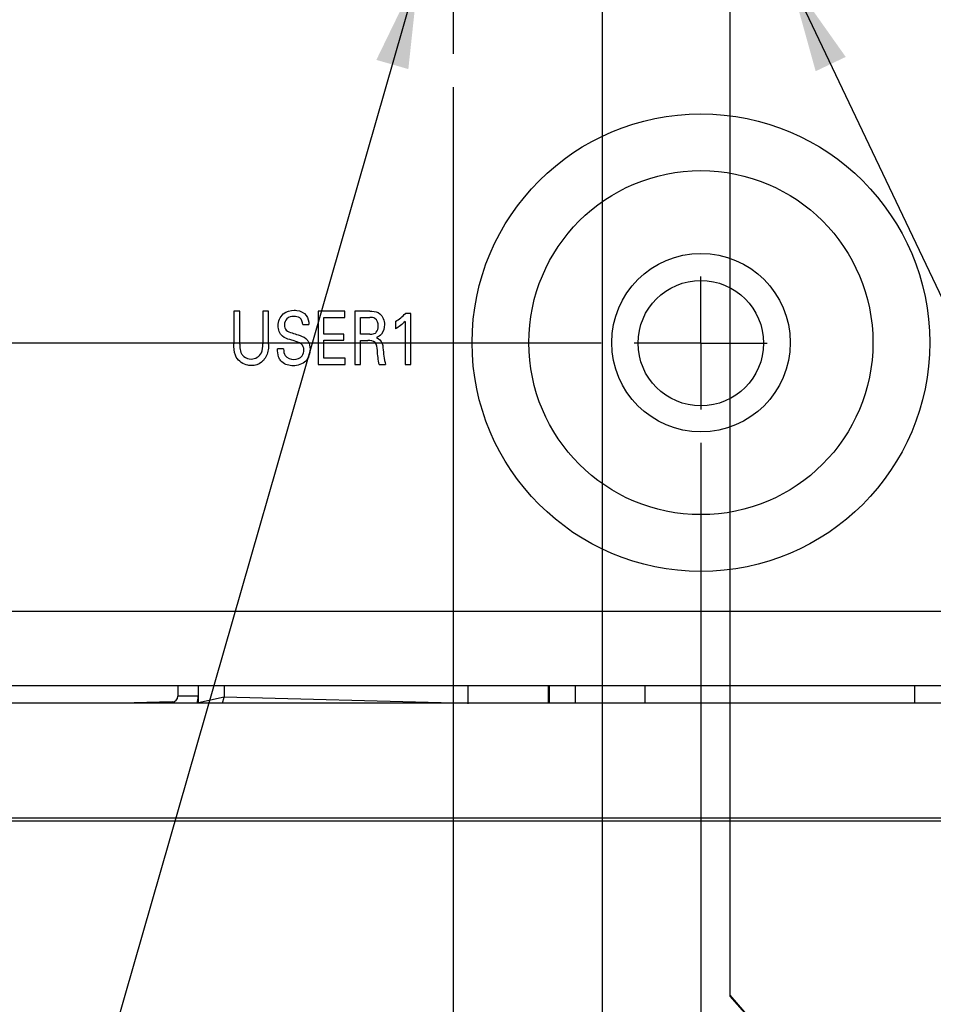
# Model space of a CAD drawing. Header units: inches. Extents: x 0 to 34, y 0 to 22.
# Tile 20 of 59: x 10.3 to 12.1, y 7.7 to 9.5. Entities that reach past the tile are written whole.
import ezdxf

# ---------------------------------------------------------------- set-up
doc = ezdxf.new("R2010")
doc.units = ezdxf.units.IN
doc.header["$LTSCALE"] = 1.87
doc.header["$MEASUREMENT"] = 0
doc.linetypes.add('CENTER', pattern=[0.6, 0.375, -0.075, 0.075, -0.075])
doc.layers.get('0').update_dxf_attribs({"linetype": 'CONTINUOUS'})
for name, color, linetype in [('02___PRT_ALL_AXES', 7, 'CONTINUOUS'), ('ARTWORK', 7, 'CONTINUOUS'), ('DETAIL', 7, 'CONTINUOUS'), ('DIMENSIONS', 7, 'CONTINUOUS')]:
    doc.layers.add(name, color=color, linetype=linetype)
doc.styles.get("Standard").update_dxf_attribs({"font": 'txt', "width": 0.8})
doc.dimstyles.new('DIMSTYLE_1', dxfattribs={"dimtxt": 0.125, "dimasz": 0.18, "dimexe": 0.125, "dimexo": 0.0625, "dimgap": 0.03125, "dimtad": 0, "dimtih": 1, "dimtoh": 1, "dimlfac": 0.5, "dimzin": 4, "dimdsep": 46, "dimtxsty": 'STANDARD', "dimblk": '_FILLED', "dimblk1": '_FILLED', "dimblk2": '_FILLED', "dimcen": 0.09, "dimadec": 0, "dimazin": 0, "dimtp": 0.01, "dimtm": 0.01, "dimtfac": 1, "dimtofl": 0, "dimtmove": 0, "dimatfit": 3, "dimldrblk": '_FILLED', "dimfxl": 1, "dimtolj": 1, "dimtzin": 4, "dimarcsym": 0})
doc.dimstyles.new('DIMSTYLE_2', dxfattribs={"dimtxt": 0.125, "dimasz": 0.18, "dimexe": 0.125, "dimexo": 0.0625, "dimgap": 0.03125, "dimtad": 0, "dimtih": 1, "dimtoh": 1, "dimlfac": 0.5, "dimzin": 4, "dimdsep": 46, "dimtxsty": 'STANDARD', "dimblk": '_FILLED', "dimblk1": '_FILLED', "dimblk2": '_FILLED', "dimcen": 0.09, "dimadec": 0, "dimazin": 0, "dimtp": 0.001, "dimtm": 0.001, "dimtfac": 1, "dimtofl": 0, "dimtmove": 0, "dimatfit": 3, "dimldrblk": '_FILLED', "dimfxl": 1, "dimtolj": 1, "dimtzin": 4, "dimarcsym": 0})
doc.dimstyles.get("Standard").update_dxf_attribs({"dimtxt": 0.125, "dimasz": 0.18, "dimexe": 0.125, "dimexo": 0.0625, "dimgap": 0.09, "dimtad": 0, "dimtih": 1, "dimtoh": 1, "dimdec": 3, "dimzin": 4, "dimdsep": 46, "dimtxsty": 'STANDARD', "dimblk": '_FILLED', "dimblk1": '_FILLED', "dimblk2": '_FILLED', "dimcen": 0.09, "dimadec": 0, "dimazin": 0, "dimtol": 1, "dimtp": 0.01, "dimtm": 0.01, "dimtfac": 1, "dimtdec": 3, "dimtofl": 0, "dimtmove": 0, "dimatfit": 3, "dimldrblk": '_FILLED', "dimfxl": 1, "dimtolj": 1, "dimtzin": 4, "dimarcsym": 0})

# ---------------------------------------------------------------- blocks, each defined once
blk = doc.blocks.new('*D7')
at = {"layer": 'DIMENSIONS', "color": 2, "linetype": 'CONTINUOUS'}
blk.add_line((11.1556, 9.3951), (11.1556, 7.3015), dxfattribs=at)
at = {"layer": 'DIMENSIONS', "color": 2, "linetype": 'CONTINUOUS', "insert": (11.0931, 7.239), "char_height": 0.125, "width": 1.125, "attachment_point": 3, "rotation": 90, "line_spacing_factor": 0.9}
blk.add_mtext('3.15{\\Ftxt.shx;\\W1.000000;\\H0.125000; }[79.9]', dxfattribs=at)
blk = doc.blocks.new('_FILLED')
at = {"color": 0, "linetype": 'BYBLOCK'}
blk.add_solid([(0, 0), (-1, 0.174), (-1, -0.174)], dxfattribs=at)
blk = doc.blocks.new('*D8')
at = {"layer": 'DIMENSIONS', "color": 6, "linetype": 'CONTINUOUS'}
for p, q in [((11.6763, 10.3723), (11.6763, 7.6856)), ((11.6763, 7.6856), (11.8236, 7.5142)), ((11.8236, 7.5142), (11.8236, 7.3015))]:
    blk.add_line(p, q, dxfattribs=at)
at = {"layer": 'DIMENSIONS', "color": 6, "linetype": 'CONTINUOUS', "insert": (11.7611, 7.239), "char_height": 0.125, "width": 1.125, "attachment_point": 3, "rotation": 90, "line_spacing_factor": 0.9}
blk.add_mtext('3.41{\\Ftxt.shx;\\W1.000000;\\H0.125000; }[86.5]', dxfattribs=at)
blk = doc.blocks.new('*D9')
at = {"layer": 'DIMENSIONS', "color": 2, "linetype": 'CONTINUOUS'}
blk.add_line((11.6217, 8.7253), (11.6217, 7.3015), dxfattribs=at)
at = {"layer": 'DIMENSIONS', "color": 2, "linetype": 'CONTINUOUS', "insert": (11.5592, 7.239), "char_height": 0.125, "width": 1.125, "attachment_point": 3, "rotation": 90, "line_spacing_factor": 0.9}
blk.add_mtext('3.38{\\Ftxt.shx;\\W1.000000;\\H0.125000; }[85.8]', dxfattribs=at)
blk = doc.blocks.new('*D10')
at = {"layer": 'DIMENSIONS', "color": 2, "linetype": 'CONTINUOUS'}
blk.add_line((14.3855, 9.9425), (14.3855, 7.3015), dxfattribs=at)
at = {"layer": 'DIMENSIONS', "color": 2, "linetype": 'CONTINUOUS', "insert": (14.323, 7.239), "char_height": 0.125, "width": 1.225, "attachment_point": 3, "rotation": 90, "line_spacing_factor": 0.9}
blk.add_mtext('4.76{\\Ftxt.shx;\\W1.000000;\\H0.125000; }[120.9]', dxfattribs=at)
blk = doc.blocks.new('*D11')
at = {"layer": 'DIMENSIONS', "color": 2, "linetype": 'CONTINUOUS'}
blk.add_line((16.4955, 9.9425), (16.4955, 7.3015), dxfattribs=at)
at = {"layer": 'DIMENSIONS', "color": 2, "linetype": 'CONTINUOUS', "insert": (16.433, 7.239), "char_height": 0.125, "width": 1.225, "attachment_point": 3, "rotation": 90, "line_spacing_factor": 0.9}
blk.add_mtext('5.82{\\Ftxt.shx;\\W1.000000;\\H0.125000; }[147.7]', dxfattribs=at)
blk = doc.blocks.new('*D12')
at = {"layer": 'DIMENSIONS', "color": 2, "linetype": 'CONTINUOUS'}
blk.add_line((18.6055, 9.9425), (18.6055, 7.3015), dxfattribs=at)
at = {"layer": 'DIMENSIONS', "color": 2, "linetype": 'CONTINUOUS', "insert": (18.543, 7.239), "char_height": 0.125, "width": 1.225, "attachment_point": 3, "rotation": 90, "line_spacing_factor": 0.9}
blk.add_mtext('6.87{\\Ftxt.shx;\\W1.000000;\\H0.125000; }[174.5]', dxfattribs=at)
blk = doc.blocks.new('*D13')
at = {"layer": 'DIMENSIONS', "color": 2, "linetype": 'CONTINUOUS'}
blk.add_line((20.7155, 9.9425), (20.7155, 7.3015), dxfattribs=at)
at = {"layer": 'DIMENSIONS', "color": 2, "linetype": 'CONTINUOUS', "insert": (20.653, 7.239), "char_height": 0.125, "width": 1.225, "attachment_point": 3, "rotation": 90, "line_spacing_factor": 0.9}
blk.add_mtext('7.93{\\Ftxt.shx;\\W1.000000;\\H0.125000; }[201.3]', dxfattribs=at)
blk = doc.blocks.new('*D14')
at = {"layer": 'DIMENSIONS', "color": 2, "linetype": 'CONTINUOUS'}
blk.add_line((22.8255, 9.9425), (22.8255, 7.3015), dxfattribs=at)
at = {"layer": 'DIMENSIONS', "color": 2, "linetype": 'CONTINUOUS', "insert": (22.763, 7.239), "char_height": 0.125, "width": 1.225, "attachment_point": 3, "rotation": 90, "line_spacing_factor": 0.9}
blk.add_mtext('8.98{\\Ftxt.shx;\\W1.000000;\\H0.125000; }[228.1]', dxfattribs=at)
blk = doc.blocks.new('*D15')
at = {"layer": 'DIMENSIONS', "color": 2, "linetype": 'CONTINUOUS'}
blk.add_line((24.9355, 9.9425), (24.9355, 7.3015), dxfattribs=at)
at = {"layer": 'DIMENSIONS', "color": 2, "linetype": 'CONTINUOUS', "insert": (24.873, 7.239), "char_height": 0.125, "width": 1.325, "attachment_point": 3, "rotation": 90, "line_spacing_factor": 0.9}
blk.add_mtext('10.04{\\Ftxt.shx;\\W1.000000;\\H0.125000; }[254.9]', dxfattribs=at)
blk = doc.blocks.new('*D16')
at = {"layer": 'DIMENSIONS', "color": 2, "linetype": 'CONTINUOUS'}
blk.add_line((27.0455, 9.9425), (27.0455, 7.3015), dxfattribs=at)
at = {"layer": 'DIMENSIONS', "color": 2, "linetype": 'CONTINUOUS', "insert": (26.983, 7.239), "char_height": 0.125, "width": 1.325, "attachment_point": 3, "rotation": 90, "line_spacing_factor": 0.9}
blk.add_mtext('11.09{\\Ftxt.shx;\\W1.000000;\\H0.125000; }[281.7]', dxfattribs=at)
blk = doc.blocks.new('*D17')
at = {"layer": 'DIMENSIONS', "color": 2, "linetype": 'CONTINUOUS'}
blk.add_line((29.1555, 9.9425), (29.1555, 7.3015), dxfattribs=at)
at = {"layer": 'DIMENSIONS', "color": 2, "linetype": 'CONTINUOUS', "insert": (29.093, 7.239), "char_height": 0.125, "width": 1.325, "attachment_point": 3, "rotation": 90, "line_spacing_factor": 0.9}
blk.add_mtext('12.15{\\Ftxt.shx;\\W1.000000;\\H0.125000; }[308.5]', dxfattribs=at)
blk = doc.blocks.new('*D29')
at = {"layer": 'DIMENSIONS', "color": 2, "linetype": 'CONTINUOUS'}
for p, q in [((4.3277, 8.913), (4.203, 8.8172)), ((11.434, 8.913), (4.3277, 8.913)), ((4.203, 8.8172), (4.0538, 8.8172))]:
    blk.add_line(p, q, dxfattribs=at)
at = {"layer": 'DIMENSIONS', "color": 2, "linetype": 'CONTINUOUS', "insert": (3.9913, 8.8797), "char_height": 0.125, "width": 1.025, "attachment_point": 3, "line_spacing_factor": 0.9}
blk.add_mtext('.46{\\Ftxt.shx;\\W1.000000;\\H0.125000; }[11.7]', dxfattribs=at)
blk = doc.blocks.new('*D31')
at = {"layer": 'DIMENSIONS', "color": 2, "linetype": 'CONTINUOUS'}
blk.add_line((10.8791, 9.6716), (4.0538, 9.6716), dxfattribs=at)
at = {"layer": 'DIMENSIONS', "color": 2, "linetype": 'CONTINUOUS', "insert": (3.9913, 9.7341), "char_height": 0.125, "width": 1.025, "attachment_point": 3, "line_spacing_factor": 0.9}
blk.add_mtext('.84{\\Ftxt.shx;\\W1.000000;\\H0.125000; }[21.4]', dxfattribs=at)
blk = doc.blocks.new('*D32')
at = {"layer": 'DIMENSIONS', "color": 6, "linetype": 'CONTINUOUS'}
blk.add_line((10.8284, 11.422), (4.0538, 11.422), dxfattribs=at)
at = {"layer": 'DIMENSIONS', "color": 6, "linetype": 'CONTINUOUS', "insert": (3.9913, 11.4845), "char_height": 0.125, "width": 1.125, "attachment_point": 3, "line_spacing_factor": 0.9}
blk.add_mtext('1.72{\\Ftxt.shx;\\W1.000000;\\H0.125000; }[43.6]', dxfattribs=at)
blk = doc.blocks.new('*D38')
at = {"layer": 'DIMENSIONS', "color": 6, "linetype": 'CONTINUOUS'}
blk.add_line((11.2482, 12.014), (4.0538, 12.014), dxfattribs=at)
at = {"layer": 'DIMENSIONS', "color": 6, "linetype": 'CONTINUOUS', "insert": (3.9913, 12.0765), "char_height": 0.125, "width": 1.125, "attachment_point": 3, "line_spacing_factor": 0.9}
blk.add_mtext('2.01{\\Ftxt.shx;\\W1.000000;\\H0.125000; }[51.1]', dxfattribs=at)
blk = doc.blocks.new('*D39')
at = {"layer": 'DIMENSIONS', "color": 2, "linetype": 'CONTINUOUS'}
for p, q in [((10.8479, 13.361), (10.7504, 13.1732)), ((11.4633, 13.361), (10.8479, 13.361)), ((10.7504, 13.1732), (4.0538, 13.1732))]:
    blk.add_line(p, q, dxfattribs=at)
at = {"layer": 'DIMENSIONS', "color": 2, "linetype": 'CONTINUOUS', "insert": (3.9913, 13.2357), "char_height": 0.125, "width": 1.125, "attachment_point": 3, "line_spacing_factor": 0.9}
blk.add_mtext('2.69{\\Ftxt.shx;\\W1.000000;\\H0.125000; }[68.2]', dxfattribs=at)
blk = doc.blocks.new('*D42')
at = {"layer": 'DIMENSIONS', "color": 6, "linetype": 'CONTINUOUS'}
blk.add_line((11.4886, 10.56), (4.0538, 10.56), dxfattribs=at)
at = {"layer": 'DIMENSIONS', "color": 6, "linetype": 'CONTINUOUS', "insert": (3.9913, 10.6225), "char_height": 0.125, "width": 1.125, "attachment_point": 3, "line_spacing_factor": 0.9}
blk.add_mtext('1.29{\\Ftxt.shx;\\W1.000000;\\H0.125000; }[32.6]', dxfattribs=at)
blk = doc.blocks.new('*D44')
at = {"layer": 'DIMENSIONS', "color": 6, "linetype": 'CONTINUOUS'}
blk.add_line((11.4359, 11.8263), (11.4359, 7.3015), dxfattribs=at)
at = {"layer": 'DIMENSIONS', "color": 6, "linetype": 'CONTINUOUS', "insert": (11.3734, 7.239), "char_height": 0.125, "width": 1.125, "attachment_point": 3, "rotation": 90, "line_spacing_factor": 0.9}
blk.add_mtext('3.29{\\Ftxt.shx;\\W1.000000;\\H0.125000; }[83.4]', dxfattribs=at)
blk = doc.blocks.new('*D47')
at = {"layer": 'DIMENSIONS', "color": 2, "linetype": 'CONTINUOUS'}
blk.add_line((11.4886, 10.56), (4.0538, 10.56), dxfattribs=at)
at = {"layer": 'DIMENSIONS', "color": 2, "linetype": 'CONTINUOUS', "insert": (3.9913, 10.6225), "char_height": 0.125, "width": 1.125, "attachment_point": 3, "line_spacing_factor": 0.9}
blk.add_mtext('1.29{\\Ftxt.shx;\\W1.000000;\\H0.125000; }[32.6]', dxfattribs=at)
blk = doc.blocks.new('*D48')
at = {"layer": 'DIMENSIONS', "color": 2, "linetype": 'CONTINUOUS'}
for p, q in [((11.6763, 10.3723), (11.6763, 7.6832)), ((11.6763, 7.6832), (11.823, 7.5193)), ((11.823, 7.5193), (11.823, 7.3015))]:
    blk.add_line(p, q, dxfattribs=at)
at = {"layer": 'DIMENSIONS', "color": 2, "linetype": 'CONTINUOUS', "insert": (11.7605, 7.239), "char_height": 0.125, "width": 1.125, "attachment_point": 3, "rotation": 90, "line_spacing_factor": 0.9}
blk.add_mtext('3.41{\\Ftxt.shx;\\W1.000000;\\H0.125000; }[86.5]', dxfattribs=at)
blk = doc.blocks.new('*D49')
at = {"layer": 'DIMENSIONS', "color": 2, "linetype": 'CONTINUOUS'}
blk.add_line((11.4359, 11.8263), (11.4359, 7.3015), dxfattribs=at)
at = {"layer": 'DIMENSIONS', "color": 2, "linetype": 'CONTINUOUS', "insert": (11.3734, 7.239), "char_height": 0.125, "width": 1.125, "attachment_point": 3, "rotation": 90, "line_spacing_factor": 0.9}
blk.add_mtext('3.29{\\Ftxt.shx;\\W1.000000;\\H0.125000; }[83.4]', dxfattribs=at)
blk = doc.blocks.new('*D51')
at = {"layer": 'DIMENSIONS', "color": 2, "linetype": 'CONTINUOUS'}
blk.add_line((10.8284, 11.422), (4.0538, 11.422), dxfattribs=at)
at = {"layer": 'DIMENSIONS', "color": 2, "linetype": 'CONTINUOUS', "insert": (3.9913, 11.4845), "char_height": 0.125, "width": 1.125, "attachment_point": 3, "line_spacing_factor": 0.9}
blk.add_mtext('1.72{\\Ftxt.shx;\\W1.000000;\\H0.125000; }[43.6]', dxfattribs=at)
blk = doc.blocks.new('*D52')
at = {"layer": 'DIMENSIONS', "color": 2, "linetype": 'CONTINUOUS'}
blk.add_line((11.2482, 12.014), (4.0538, 12.014), dxfattribs=at)
at = {"layer": 'DIMENSIONS', "color": 2, "linetype": 'CONTINUOUS', "insert": (3.9913, 12.0765), "char_height": 0.125, "width": 1.125, "attachment_point": 3, "line_spacing_factor": 0.9}
blk.add_mtext('2.01{\\Ftxt.shx;\\W1.000000;\\H0.125000; }[51.1]', dxfattribs=at)

msp = doc.modelspace()

# ---------------------------------------------------------------- linework, layer by layer
at = {"color": 7, "linetype": 'CONTINUOUS'}
for p, q in [((10.6371, 8.268), (10.6371, 8.2481)), ((10.6754, 8.268), (10.6754, 8.2359)), ((10.7241, 8.268), (10.7241, 8.2463)), ((11.1833, 8.268), (11.1833, 8.2342)), ((11.3854, 8.268), (11.3854, 8.2349)), ((11.5167, 8.2349), (11.5167, 8.268)), ((12.7258, 8.2349), (7.0658, 8.2349)), ((10.6267, 8.2375), (10.531, 8.2349)), ((10.6268, 8.2349), (10.6267, 8.2375)), ((10.6754, 8.2481), (10.6371, 8.2481)), ((10.6757, 8.236), (10.6754, 8.2359)), ((10.7241, 8.2463), (10.6757, 8.236)), ((10.7215, 8.2349), (10.7241, 8.2463)), ((11.1565, 8.2349), (10.7241, 8.2463)), ((7.0572, 8.0138), (12.7792, 8.0138)), ((12.7258, 8.0189), (7.0658, 8.0189))]:
    msp.add_line(p, q, dxfattribs=at)
at = {"color": 3, "linetype": 'CONTINUOUS'}
msp.add_line((12.0238, 8.268), (12.0238, 8.2349), dxfattribs=at)
for radius in [0.4308, 0.3239, 0.168]:
    msp.add_circle((11.6219, 8.914), radius, dxfattribs=at)
at = {"color": 7, "linetype": 'CONTINUOUS'}
msp.add_circle((11.6217, 8.913), 0.1181, dxfattribs=at)
for centre, radius, start, end in [((10.6265, 8.2481), 0.0106, 271.5124, 359.9876), ((10.6254, 8.2481), 0.05, 344.7068, 360)]:
    msp.add_arc(centre, radius, start, end, dxfattribs=at)
at = {"layer": '02___PRT_ALL_AXES', "color": 7, "linetype": 'CENTER'}
for p, q in [((11.1556, 9.6716), (11.1556, 9.4576)), ((11.6217, 8.913), (11.6217, 9.0382)), ((11.6217, 8.913), (11.4965, 8.913)), ((11.6217, 8.913), (11.6217, 8.7878)), ((11.6217, 8.913), (11.7469, 8.913))]:
    msp.add_line(p, q, dxfattribs=at)
at = {"layer": '02___PRT_ALL_AXES', "color": 3, "linetype": 'CONTINUOUS'}
for p, q in [((12.43, 8.408), (6.6285, 8.408)), ((12.4971, 8.268), (6.6285, 8.268))]:
    msp.add_line(p, q, dxfattribs=at)
at = {"layer": '02___PRT_ALL_AXES', "color": 7, "linetype": 'CONTINUOUS'}
for p, q in [((11.3348, 8.2349), (11.3348, 8.268)), ((11.3367, 8.2349), (11.3367, 8.268))]:
    msp.add_line(p, q, dxfattribs=at)
at = {"layer": 'ARTWORK', "color": 3, "linetype": 'CONTINUOUS'}
for p, q in [((10.7425, 8.9731), (10.7425, 8.912)), ((10.7536, 8.9731), (10.7425, 8.9731)), ((10.7536, 8.911), (10.7536, 8.9731)), ((10.7971, 8.9731), (10.7971, 8.9116)), ((10.8079, 8.9731), (10.7971, 8.9731)), ((10.8079, 8.9113), (10.8079, 8.9731)), ((10.9011, 8.9731), (10.9011, 8.8728)), ((10.9514, 8.9731), (10.9011, 8.9731)), ((10.9514, 8.9613), (10.9514, 8.9731)), ((10.9701, 8.9731), (10.9701, 8.8728)), ((10.9988, 8.9731), (10.9701, 8.9731)), ((10.9122, 8.93), (10.9122, 8.9613)), ((10.9122, 8.9613), (10.9514, 8.9613)), ((10.9809, 8.9299), (10.9809, 8.9615)), ((10.9809, 8.9615), (10.9985, 8.9615)), ((11.0755, 8.969), (11.0656, 8.969)), ((11.0755, 8.8728), (11.0755, 8.969)), ((10.8723, 8.9481), (10.8839, 8.9481)), ((11.0469, 8.9538), (11.0469, 8.9399)), ((11.0648, 8.9538), (11.0648, 8.8728)), ((10.9495, 8.93), (10.9122, 8.93)), ((10.9122, 8.885), (10.9122, 8.9184)), ((10.9122, 8.9184), (10.9495, 8.9184)), ((10.9495, 8.9184), (10.9495, 8.93)), ((10.9985, 8.9299), (10.9809, 8.9299)), ((10.9811, 8.8728), (10.9811, 8.9181)), ((10.9811, 8.9181), (10.9951, 8.9181)), ((10.8363, 8.9021), (10.8248, 8.9021)), ((10.9523, 8.885), (10.9122, 8.885)), ((10.9523, 8.8728), (10.9523, 8.885)), ((10.9011, 8.8728), (10.9523, 8.8728)), ((10.9701, 8.8728), (10.9811, 8.8728)), ((11.0163, 8.8728), (11.0282, 8.8728)), ((11.0648, 8.8728), (11.0755, 8.8728))]:
    msp.add_line(p, q, dxfattribs=at)
for points, knots in [([(10.8259, 8.9458), (10.8259, 8.9539), (10.8324, 8.9707), (10.8491, 8.9751), (10.8564, 8.9751)], [0, 0, 0, 0, 0.524069, 1, 1, 1, 1]), ([(10.8564, 8.9751), (10.8581, 8.9751), (10.8663, 8.9746), (10.875, 8.9706), (10.879, 8.9652)], [0, 0, 0, 0, 0.195202, 1, 1, 1, 1]), ([(10.9988, 8.9731), (11.0001, 8.9731), (11.0064, 8.9731), (11.0132, 8.9716), (11.0172, 8.9684)], [0, 0, 0, 0, 0.19735, 1, 1, 1, 1]), ([(10.8554, 8.9634), (10.8509, 8.9634), (10.841, 8.9611), (10.8377, 8.9514), (10.8377, 8.9471)], [0, 0, 0, 0, 0.518414, 1, 1, 1, 1]), ([(10.8723, 8.9481), (10.8721, 8.9526), (10.8686, 8.9621), (10.8593, 8.9634), (10.8554, 8.9634)], [0, 0, 0, 0, 0.539982, 1, 1, 1, 1]), ([(11.0144, 8.9452), (11.0144, 8.9504), (11.0111, 8.9607), (11.0017, 8.9615), (10.9985, 8.9615)], [0, 0, 0, 0, 0.612121, 1, 1, 1, 1]), ([(10.8377, 8.9471), (10.8377, 8.9437), (10.8403, 8.9355), (10.8483, 8.9334), (10.8521, 8.9323)], [0, 0, 0, 0, 0.460862, 1, 1, 1, 1]), ([(11.009, 8.9321), (11.0096, 8.9325), (11.0131, 8.9358), (11.0144, 8.9411), (11.0144, 8.9452)], [0, 0, 0, 0, 0.139856, 1, 1, 1, 1]), ([(10.856, 8.9171), (10.8533, 8.9179), (10.8459, 8.9203), (10.8381, 8.9227), (10.8342, 8.926)], [0, 0, 0, 0, 0.354389, 1, 1, 1, 1]), ([(10.8521, 8.9323), (10.8559, 8.931), (10.8647, 8.9283), (10.8739, 8.9251), (10.878, 8.9217)], [0, 0, 0, 0, 0.429311, 1, 1, 1, 1]), ([(10.878, 8.9217), (10.8797, 8.9203), (10.8846, 8.9145), (10.886, 8.9068), (10.886, 8.9017)], [0, 0, 0, 0, 0.305676, 1, 1, 1, 1]), ([(11.0127, 8.8993), (11.0122, 8.9045), (11.0116, 8.9164), (10.9997, 8.9181), (10.9951, 8.9181)], [0, 0, 0, 0, 0.526684, 1, 1, 1, 1]), ([(10.9985, 8.9299), (10.999, 8.9299), (11.0026, 8.93), (11.0066, 8.9303), (11.009, 8.9321)], [0, 0, 0, 0, 0.160997, 1, 1, 1, 1]), ([(11.011, 8.9236), (11.016, 8.922), (11.0224, 8.9149), (11.023, 8.907), (11.0232, 8.9043)], [0, 0, 0, 0, 0.662035, 1, 1, 1, 1]), ([(10.7471, 8.8867), (10.7465, 8.8879), (10.7427, 8.8957), (10.7425, 8.9047), (10.7425, 8.912)], [0, 0, 0, 0, 0.158837, 1, 1, 1, 1]), ([(10.7536, 8.911), (10.7536, 8.9087), (10.7538, 8.9025), (10.7552, 8.8963), (10.7571, 8.8929)], [0, 0, 0, 0, 0.374289, 1, 1, 1, 1]), ([(10.7754, 8.8831), (10.7828, 8.8831), (10.7971, 8.8918), (10.7971, 8.9058), (10.7971, 8.9116)], [0, 0, 0, 0, 0.563719, 1, 1, 1, 1]), ([(10.8079, 8.9113), (10.8079, 8.9096), (10.8078, 8.9004), (10.8054, 8.8909), (10.8013, 8.8846)], [0, 0, 0, 0, 0.18288, 1, 1, 1, 1]), ([(10.8295, 8.8818), (10.8284, 8.8836), (10.8254, 8.89), (10.8248, 8.8972), (10.8248, 8.9021)], [0, 0, 0, 0, 0.294222, 1, 1, 1, 1]), ([(10.8363, 8.9021), (10.8365, 8.8978), (10.8373, 8.8864), (10.8497, 8.8822), (10.8557, 8.8822)], [0, 0, 0, 0, 0.416086, 1, 1, 1, 1]), ([(10.886, 8.9017), (10.886, 8.8938), (10.8807, 8.876), (10.8627, 8.8704), (10.8543, 8.8704)], [0, 0, 0, 0, 0.48531, 1, 1, 1, 1]), ([(10.8557, 8.8822), (10.8614, 8.8822), (10.8722, 8.8863), (10.8744, 8.8964), (10.8744, 8.9002)], [0, 0, 0, 0, 0.603214, 1, 1, 1, 1]), ([(10.8744, 8.9002), (10.8744, 8.9043), (10.8703, 8.914), (10.8606, 8.9157), (10.856, 8.9171)], [0, 0, 0, 0, 0.461426, 1, 1, 1, 1]), ([(10.7754, 8.8707), (10.7733, 8.8707), (10.7622, 8.8716), (10.7515, 8.8789), (10.7471, 8.8867)], [0, 0, 0, 0, 0.198422, 1, 1, 1, 1]), ([(10.7571, 8.8929), (10.7583, 8.891), (10.7628, 8.8853), (10.7705, 8.8831), (10.7754, 8.8831)], [0, 0, 0, 0, 0.305744, 1, 1, 1, 1]), ([(10.8013, 8.8846), (10.7996, 8.8818), (10.7929, 8.874), (10.7822, 8.8707), (10.7754, 8.8707)], [0, 0, 0, 0, 0.326358, 1, 1, 1, 1]), ([(10.8543, 8.8704), (10.8525, 8.8704), (10.8433, 8.8709), (10.8334, 8.8755), (10.8295, 8.8818)], [0, 0, 0, 0, 0.20069, 1, 1, 1, 1])]:
    msp.add_open_spline(points, degree=3, knots=knots, dxfattribs=at)
for points in [[(10.879, 8.9652), (10.8825, 8.9604), (10.8836, 8.954), (10.8839, 8.9481)], [(11.0172, 8.9684), (11.0231, 8.9638), (11.0261, 8.9554), (11.0261, 8.948)], [(11.0469, 8.9538), (11.0536, 8.9582), (11.0601, 8.9631), (11.0656, 8.969)], [(10.8342, 8.926), (10.8288, 8.9306), (10.8259, 8.9386), (10.8259, 8.9458)], [(11.0261, 8.948), (11.0261, 8.9418), (11.0243, 8.935), (11.0204, 8.9302)], [(11.0648, 8.9538), (11.0596, 8.9484), (11.0534, 8.9437), (11.0469, 8.9399)], [(11.0204, 8.9302), (11.0181, 8.9272), (11.0146, 8.9249), (11.011, 8.9236)], [(11.0163, 8.8728), (11.014, 8.8814), (11.0136, 8.8904), (11.0127, 8.8993)], [(11.0232, 8.9043), (11.0242, 8.8937), (11.0254, 8.883), (11.0282, 8.8728)]]:
    msp.add_open_spline(points, degree=3, dxfattribs=at)

# ---------------------------------------------------------------- dimensions: what is measured, and where the dimension line sits
at = {"layer": 'DIMENSIONS', "color": 2, "linetype": 'CONTINUOUS'}
for feature_location, offset, dtype, origin, dimstyle, picture, middle in [((11.4633, 13.361), (-7.4095, -0.1877), 0, (11.5258, 7.9897), 'DIMSTYLE_1', '*D39', (3.4288, 13.1732)), ((11.2482, 12.014), (-7.1943, 0), 0, (11.3107, 7.9897), 'DIMSTYLE_2', '*D52', (3.4288, 12.014)), ((11.4359, 11.8263), (0, -4.5248), 1, (4.8653, 11.8888), 'DIMSTYLE_2', '*D49', (11.4359, 6.6765)), ((10.8284, 11.422), (-6.7745, 0), 0, (10.8909, 7.9897), 'DIMSTYLE_2', '*D51', (3.4288, 11.422)), ((11.4886, 10.56), (-7.4347, 0), 0, (11.5511, 7.9897), 'DIMSTYLE_2', '*D47', (3.4288, 10.56)), ((11.6763, 10.3723), (0.1467, -3.0708), 0, (4.8653, 10.4348), 'DIMSTYLE_2', '*D48', (11.823, 6.6765)), ((14.3855, 9.9425), (0, -2.641), 1, (4.8653, 10.005), 'DIMSTYLE_1', '*D10', (14.3855, 6.6265)), ((16.4955, 9.9425), (0, -2.641), 1, (4.8653, 10.005), 'DIMSTYLE_1', '*D11', (16.4955, 6.6265)), ((18.6055, 9.9425), (0, -2.641), 1, (4.8653, 10.005), 'DIMSTYLE_1', '*D12', (18.6055, 6.6265)), ((20.7155, 9.9425), (0, -2.641), 1, (4.8653, 10.005), 'DIMSTYLE_1', '*D13', (20.7155, 6.6265)), ((22.8255, 9.9425), (0, -2.641), 1, (4.8653, 10.005), 'DIMSTYLE_1', '*D14', (22.8255, 6.6265)), ((24.9355, 9.9425), (0, -2.641), 1, (4.8653, 10.005), 'DIMSTYLE_1', '*D15', (24.9355, 6.5765)), ((27.0455, 9.9425), (0, -2.641), 1, (4.8653, 10.005), 'DIMSTYLE_1', '*D16', (27.0455, 6.5765)), ((29.1555, 9.9425), (0, -2.641), 1, (4.8653, 10.005), 'DIMSTYLE_1', '*D17', (29.1555, 6.5765)), ((10.8791, 9.6716), (-6.8253, 0), 0, (10.9416, 7.9897), 'DIMSTYLE_1', '*D31', (3.4788, 9.6716)), ((11.1556, 9.3951), (0, -2.0936), 1, (4.8653, 9.4576), 'DIMSTYLE_1', '*D7', (11.1556, 6.6765)), ((11.434, 8.913), (-7.3802, -0.0958), 0, (11.4965, 7.9897), 'DIMSTYLE_1', '*D29', (3.4788, 8.8172)), ((11.6217, 8.7253), (0, -1.4238), 1, (4.8653, 8.7878), 'DIMSTYLE_1', '*D9', (11.6217, 6.6765))]:
    dim = msp.add_ordinate_dim(feature_location=feature_location, offset=offset, dtype=dtype, origin=origin, dimstyle=dimstyle, dxfattribs=at)
    dim.commit()
    dim.dimension.update_dxf_attribs({"geometry": picture, "text_midpoint": middle})
at = {"layer": 'DIMENSIONS', "color": 6, "linetype": 'CONTINUOUS'}
for feature_location, offset, dtype, origin, picture, middle in [((11.2482, 12.014), (-7.1943, 0), 0, (11.3107, 7.9897), '*D38', (3.4288, 12.014)), ((11.4359, 11.8263), (0, -4.5248), 1, (4.8653, 11.8888), '*D44', (11.4359, 6.6765)), ((10.8284, 11.422), (-6.7745, 0), 0, (10.8909, 7.9897), '*D32', (3.4288, 11.422)), ((11.4886, 10.56), (-7.4347, 0), 0, (11.5511, 7.9897), '*D42', (3.4288, 10.56)), ((11.6763, 10.3723), (0.1474, -3.0708), 0, (4.8653, 10.4348), '*D8', (11.8236, 6.6765))]:
    dim = msp.add_ordinate_dim(feature_location=feature_location, offset=offset, dtype=dtype, origin=origin, dimstyle='DIMSTYLE_1', dxfattribs=at)
    dim.commit()
    dim.dimension.update_dxf_attribs({"geometry": picture, "text_midpoint": middle})

# ---------------------------------------------------------------- leaders
at = {"layer": 'DETAIL', "color": 2, "linetype": 'CONTINUOUS'}
for points in [[(11.0907, 9.6107), (9.9248, 5.5551), (9.7448, 5.5551)], [(11.789, 9.6011), (13.624, 5.739), (13.804, 5.739)]]:
    msp.add_leader(points, dimstyle='STANDARD', override={"dimtad": 0}, dxfattribs=at)

doc.saveas('drawing.dxf')
